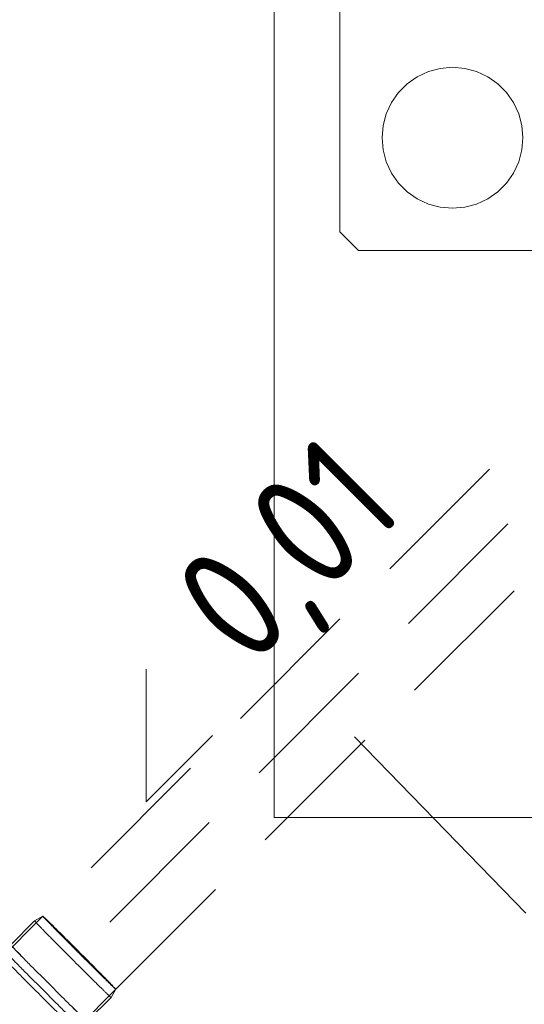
# Model space of a CAD drawing. Header units: millimetres. Extents: x -121 to 21848, y 1231 to 38988.
# Tile 66 of 70: x 19677 to 20214, y 34789 to 35837. Entities that reach past the tile are written whole.
import ezdxf

# ---------------------------------------------------------------- set-up
doc = ezdxf.new("R2010")
doc.units = ezdxf.units.MM
doc.linetypes.add('ADSK_Скрыто', pattern=[300, 150, -150])
doc.linetypes.add('ADSK_Штриховая_ш3 п1_5', pattern=[225, 150, -75])
for name, color, linetype, lineweight in [('A-DETL-____-HDLN', 90, 'ADSK_Скрыто', 9), ('A-DETL-____-MBND', 5, 'ADSK_Штриховая_ш3 п1_5', 20), ('I-FURN-____-OTLN', 30, 'Continuous', 20), ('P-PIPE-____-IDEN', 2, 'Continuous', 20)]:
    doc.layers.add(name, color=color, linetype=linetype, lineweight=lineweight)
doc.styles.add('GOST Common_2', font='GOST_Common.ttf', dxfattribs={"width": 0.9, "height": 125})

# ---------------------------------------------------------------- blocks, each defined once
blk = doc.blocks.new('Прямая форма - V line-609776-В_Этаж 01_Канализация')
at = {"layer": 'I-FURN-____-OTLN', "color": 9}
for p, q in [((-600, -3600), (-600, -600)), ((-530, -2476.6), (-530, -2976.6)), ((-530, -2476.6), (-530, -2976.6)), ((-435.7, -2806.1), (-447.5, -2811.7)), ((-423, -2802.8), (-435.7, -2806.1)), ((-410, -2801.6), (-423, -2802.8)), ((-397, -2802.8), (-410, -2801.6)), ((-384.3, -2806.1), (-397, -2802.8)), ((-372.5, -2811.7), (-384.3, -2806.1)), ((-458.2, -2819.2), (-467.5, -2828.4)), ((-447.5, -2811.7), (-458.2, -2819.2)), ((-361.8, -2819.2), (-372.5, -2811.7)), ((-352.5, -2828.4), (-361.8, -2819.2)), ((-467.5, -2828.4), (-475, -2839.1)), ((-345, -2839.1), (-352.5, -2828.4)), ((-475, -2839.1), (-480.5, -2851)), ((-339.5, -2851), (-345, -2839.1)), ((-480.5, -2851), (-483.9, -2863.6)), ((-336.1, -2863.6), (-339.5, -2851)), ((-483.9, -2863.6), (-485, -2876.6)), ((-335, -2876.6), (-336.1, -2863.6)), ((-485, -2876.6), (-483.9, -2889.6)), ((-336.1, -2889.6), (-335, -2876.6)), ((-483.9, -2889.6), (-480.5, -2902.3)), ((-339.5, -2902.3), (-336.1, -2889.6)), ((-480.5, -2902.3), (-475, -2914.1)), ((-345, -2914.1), (-339.5, -2902.3)), ((-475, -2914.1), (-467.5, -2924.8)), ((-352.5, -2924.8), (-345, -2914.1)), ((-467.5, -2924.8), (-458.2, -2934.1)), ((-458.2, -2934.1), (-447.5, -2941.6)), ((-372.5, -2941.6), (-361.8, -2934.1)), ((-361.8, -2934.1), (-352.5, -2924.8)), ((-447.5, -2941.6), (-435.7, -2947.1)), ((-384.3, -2947.1), (-372.5, -2941.6)), ((-435.7, -2947.1), (-423, -2950.5)), ((-423, -2950.5), (-410, -2951.6)), ((-410, -2951.6), (-397, -2950.5)), ((-397, -2950.5), (-384.3, -2947.1)), ((-530, -2976.6), (-510, -2996.6)), ((-530, -2976.6), (-510, -2996.6)), ((-510, -2996.6), (-90, -2996.6)), ((-90, -2996.6), (-510, -2996.6)), ((-10, -3600), (-600, -3600))]:
    blk.add_line(p, q, dxfattribs=at)
blk = doc.blocks.new('Прямая форма - FU - 052-609777-В_Этаж 01_Канализация')
blk.add_blockref('Прямая форма - V line-609776-В_Этаж 01_Канализация', (0, 0))
blk = doc.blocks.new('V line_ifc_RVT-1-В_Этаж 01_Канализация')
at = {"layer": 'I-FURN-____-OTLN', "color": 9, "lineweight": 20}
blk.add_blockref('Прямая форма - FU - 052-609777-В_Этаж 01_Канализация', (40303.2, 38587.6), dxfattribs=at)
blk = doc.blocks.new('ADSK_ППР_Отвод канализационный_Составной - Отвод раструбный-V9-В_Этаж 01_Канализация')
at = {"layer": 'A-DETL-____-HDLN', "color": 12}
for centre, major_axis, start_param, end_param in [((39495.6, 34843.5), (-38.9, 38.9), 3.58625, 6.279043), ((39495.6, 34843.5), (-38.9, 38.9), 0.01707, 0.323201), ((39495.6, 34843.5), (-38.9, 38.9), 6.017244, 6.279043), ((39495.6, 34843.5), (-38.9, 38.9), 0.382134, 0.444657), ((39495.6, 34843.5), (-38.9, 38.9), 0.39153, 0.42816), ((39495.6, 34843.5), (-38.9, 38.9), 5.755445, 5.871324), ((39495.6, 34843.5), (-38.9, 38.9), 0.519457, 0.521968), ((39495.6, 34843.5), (-38.9, 38.9), 0.781256, 0.784066), ((39495.6, 34843.5), (-38.9, 38.9), 5.341219, 5.415386), ((39495.6, 34843.5), (-38.9, 38.9), 1.043056, 1.046053), ((39463.3, 34811.2), (-43.8, 43.8), 6.279043, 6.283185), ((39495.6, 34843.5), (-38.9, 38.9), 1.304855, 1.308003), ((39495.6, 34843.5), (-38.9, 38.9), 4.900881, 4.945539), ((39495.6, 34843.5), (-38.9, 38.9), 1.566654, 1.569932), ((39407, 34779.9), (0, 55), 0.258735, 0.265941), ((39407, 34779.9), (0, 55), 0.395686, 0.436364), ((39495.6, 34843.5), (-38.9, 38.9), 4.470955, 4.515613), ((39495.6, 34843.5), (-38.9, 38.9), 1.828454, 1.831881), ((39407, 34779.9), (0, 55), 0.506696, 0.509608), ((39407, 34779.9), (0, 55), 0.523237, 0.527741), ((39495.6, 34843.5), (-38.9, 38.9), 2.090253, 2.093866), ((39495.6, 34843.5), (-38.9, 38.9), 4.001109, 4.075275), ((39407, 34779.9), (0, 55), 0.785636, 0.78954), ((39495.6, 34843.5), (-38.9, 38.9), 2.352053, 2.355964), ((39495.6, 34843.5), (-38.9, 38.9), 3.54517, 3.66105), ((39407, 34779.9), (0, 55), 1.047719, 1.051339), ((39495.6, 34843.5), (-38.9, 38.9), 2.811814, 3.119695), ((39495.6, 34843.5), (-38.9, 38.9), 3.141593, 3.438518), ((39407, 34779.9), (0, 55), 1.309706, 1.313139), ((39407, 34779.9), (0, 55), 1.571655, 1.574938), ((39407, 34779.9), (0, 55), 1.833595, 1.836738), ((39407, 34779.9), (0, 55), 2.095546, 2.098537), ((39407, 34779.9), (0, 55), 2.357535, 2.622136), ((39361.3, 34779.9), (0, 61.9), 3.141593, 3.145735)]:
    blk.add_ellipse(centre, major_axis=major_axis, ratio=0.01, start_param=start_param, end_param=end_param, dxfattribs=at)
at = {"layer": 'A-DETL-____-MBND', "color": 22}
for p, q in [((39456.7, 34882.4), (39410, 34835.7)), ((39456.7, 34882.4), (39448, 34877.4)), ((39448, 34877.4), (39422.6, 34851.9)), ((39419.5, 34855), (39413.1, 34848.5)), ((39361.3, 34841.8), (39352.2, 34841.8)), ((39416.1, 34845.5), (39411.9, 34841.2)), ((39352.2, 34837.5), (39346.2, 34837.5)), ((39397.3, 34837.5), (39361.3, 34837.5)), ((39407, 34834.9), (39397.3, 34837.5)), ((39408, 34834.9), (39407, 34834.9)), ((39487.8, 34757.9), (39534.5, 34804.6)), ((39529.5, 34795.9), (39534.5, 34804.6)), ((39504, 34770.5), (39529.5, 34795.9)), ((39500.6, 34761), (39507.1, 34767.4)), ((39493.4, 34759.8), (39497.6, 34764)), ((39397.3, 34722.3), (39407, 34724.9)), ((39407, 34724.9), (39408, 34724.9)), ((39346.2, 34722.3), (39352.2, 34722.3)), ((39352.2, 34718), (39361.3, 34718)), ((39361.3, 34722.3), (39397.3, 34722.3))]:
    blk.add_line(p, q, dxfattribs=at)
at = {"layer": 'A-DETL-____-MBND', "color": 22, "flags": 128}
for points in [[(39409.1, 34835.1), (39409, 34835), (39408.9, 34835), (39408.8, 34835), (39408.7, 34834.9), (39408.6, 34834.9), (39408.4, 34834.9), (39408.3, 34834.9), (39408.2, 34834.9), (39408.1, 34834.9), (39408, 34834.9)], [(39410, 34835.7), (39410, 34835.6), (39409.9, 34835.6), (39409.8, 34835.5), (39409.7, 34835.4), (39409.6, 34835.3), (39409.5, 34835.3), (39409.4, 34835.2), (39409.3, 34835.2), (39409.2, 34835.1), (39409.1, 34835.1)], [(39451.2, 34733.5), (39455.3, 34735.3), (39459.4, 34737.2), (39463.4, 34739.4), (39467.3, 34741.7), (39471.1, 34744.1), (39474.8, 34746.7), (39478.3, 34749.5), (39481.8, 34752.3), (39485.2, 34755.4), (39487.8, 34757.9)], [(39408, 34724.9), (39412.5, 34725), (39417, 34725.2), (39421.5, 34725.7), (39426, 34726.3), (39430.4, 34727.1), (39434.8, 34728.1), (39439.2, 34729.3), (39443.5, 34730.6), (39447.8, 34732.1), (39451.2, 34733.5)]]:
    blk.add_lwpolyline(points, dxfattribs=at)
at = {"layer": 'A-DETL-____-MBND', "color": 22}
for centre, major_axis, start_param, end_param in [((39495.6, 34843.5), (-38.9, 38.9), 0, 0.257657), ((39488.8, 34836.6), (-40.7, 40.7), 6.280506, 9.420636), ((39495.6, 34843.5), (-38.9, 38.9), 0.444657, 0.471288), ((39495.6, 34843.5), (-38.9, 38.9), 0.469092, 0.519457), ((39495.6, 34843.5), (-38.9, 38.9), 0.784971, 0.859516), ((39495.6, 34843.5), (-38.9, 38.9), 0.859278, 0.935237), ((39495.6, 34843.5), (-38.9, 38.9), 0.933683, 1.043056), ((39495.6, 34843.5), (-38.9, 38.9), 1.046958, 1.304855), ((39463.3, 34811.2), (-43.8, 43.8), 6.279043, 9.420636), ((39463.3, 34811.2), (-43.8, 43.8), 5.969093, 6.279043), ((39463.3, 34811.2), (-40.7, 40.7), 6.279043, 7.176641), ((39495.6, 34843.5), (-38.9, 38.9), 1.308907, 1.341596), ((39495.6, 34843.5), (-38.9, 38.9), 1.342255, 1.372504), ((39495.6, 34843.5), (-38.9, 38.9), 1.37402, 1.566654), ((39352.2, 34779.9), (0, 61.9), 0.004142, 3.145735), ((39361.3, 34779.9), (0, 61.9), 0.004142, 3.145735), ((39361.3, 34779.9), (0, 61.9), 5.964787, 6.283185), ((39452.6, 34800.5), (-40.7, 40.7), 6.279043, 9.420636), ((39456.9, 34804.8), (-43.8, 43.8), 6.279043, 9.420636), ((39495.6, 34843.5), (-38.9, 38.9), 1.570836, 1.759289), ((39346.2, 34779.9), (0, 57.6), 0.004142, 3.145735), ((39361.3, 34779.9), (0, 57.6), 0.004142, 0.90174), ((39397.3, 34779.9), (0, 57.6), 0.004142, 3.144272), ((39407, 34779.9), (0, 55), 0.265941, 0.394782), ((39407, 34779.9), (0, 55), 0.004142, 0.132982), ((39495.6, 34843.5), (-38.9, 38.9), 1.756857, 1.791054), ((39495.6, 34843.5), (-38.9, 38.9), 1.791677, 1.828454), ((39495.6, 34843.5), (-38.9, 38.9), 1.832785, 2.090253), ((39407, 34779.9), (0, 55), 0.527741, 0.784731), ((39407, 34779.9), (0, 55), 0.452941, 0.477149), ((39495.6, 34843.5), (-38.9, 38.9), 2.09477, 2.199626), ((39495.6, 34843.5), (-38.9, 38.9), 2.198949, 2.275851), ((39407, 34779.9), (0, 55), 0.865741, 0.942644), ((39407, 34779.9), (0, 55), 0.941967, 1.046814), ((39407, 34779.9), (0, 55), 0.78954, 0.8678), ((39495.6, 34843.5), (-38.9, 38.9), 2.273793, 2.352053), ((39495.6, 34843.5), (-38.9, 38.9), 2.59996, 2.613852), ((39495.6, 34843.5), (-38.9, 38.9), 2.664443, 2.688652), ((39407, 34779.9), (0, 55), 1.051339, 1.308801), ((39495.6, 34843.5), (-38.9, 38.9), 2.795158, 2.875651), ((39495.6, 34843.5), (-38.9, 38.9), 3.00861, 3.137451), ((39407, 34779.9), (0, 55), 1.313139, 1.337647), ((39407, 34779.9), (0, 55), 1.335622, 1.384735), ((39407, 34779.9), (0, 55), 1.382304, 1.570751), ((39407, 34779.9), (0, 55), 1.574938, 1.767573), ((39463.3, 34811.2), (-40.7, 40.7), 2.239853, 3.137451), ((39407, 34779.9), (0, 55), 1.769089, 1.81142), ((39463.3, 34811.2), (-43.8, 43.8), 3.141593, 3.459164), ((39407, 34779.9), (0, 55), 1.81223, 1.832691), ((39407, 34779.9), (0, 55), 1.836738, 2.094641), ((39407, 34779.9), (0, 55), 2.098537, 2.20791), ((39407, 34779.9), (0, 55), 2.206356, 2.282314), ((39361.3, 34779.9), (0, 57.6), 2.248137, 3.145735), ((39407, 34779.9), (0, 55), 2.282077, 2.35663), ((39407, 34779.9), (0, 55), 2.622136, 2.6725), ((39407, 34779.9), (0, 55), 2.670304, 2.696936), ((39407, 34779.9), (0, 55), 2.883935, 3.141593), ((39361.3, 34779.9), (0, 61.9), 3.145735, 3.45494)]:
    blk.add_ellipse(centre, major_axis=major_axis, ratio=0.01, start_param=start_param, end_param=end_param, dxfattribs=at)
blk = doc.blocks.new('ADSK_M_Трубы_Уклоны - Фактический_0_0Х0_Знак слева-556982-В_Этаж 01_Канализация')
at = {"layer": 'P-PIPE-____-IDEN'}
for q in [(2, 2), (2, 0)]:
    blk.add_line((0, 0), q, dxfattribs=at)

msp = doc.modelspace()

# ---------------------------------------------------------------- linework, layer by layer
at = {"layer": 'A-DETL-____-HDLN', "color": 12}
for start_param, end_param in [(0.391544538, 0.425978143), (0.519080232, 0.523598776), (0.781502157, 0.785398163), (1.043581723, 1.047197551), (1.30556736, 1.308996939), (1.56751673, 1.570796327), (1.829445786, 1.832595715), (2.091395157, 2.094395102), (2.353380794, 2.35619449)]:
    msp.add_ellipse((19740.3261, 34843.5006), major_axis=(-38.8909, 38.8908), ratio=0.0099995, start_param=start_param, end_param=end_param, dxfattribs=at)
at = {"layer": 'A-DETL-____-MBND', "color": 22}
for p, q in [((20336.2497, 35517.2071), (19701.4352, 34882.3915)), ((20356.1061, 35459.2816), (19740.3261, 34843.5006)), ((19779.217, 34804.6098), (20438.3994, 35463.7933))]:
    msp.add_line(p, q, dxfattribs=at)
for start_param, end_param in [(0, 0.12884058), (0.261799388, 0.390639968), (0.523598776, 0.780597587), (0.785398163, 0.860437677), (0.934100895, 1.042677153), (1.047197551, 1.30466279), (1.308996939, 1.341669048), (1.371970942, 1.566612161), (1.570796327, 1.757492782), (1.791746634, 1.828541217), (1.832595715, 2.090490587), (2.094395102, 2.200108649), (2.27467613, 2.352476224), (2.35619449, 2.665410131), (2.704386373, 2.795651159), (2.879793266, 3.008633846)]:
    msp.add_ellipse((19740.3261, 34843.5006), major_axis=(-38.8909, 38.8908), ratio=0.0099995, start_param=start_param, end_param=end_param, dxfattribs=at)
at = {"layer": 'P-PIPE-____-IDEN'}
msp.add_line((20033.3804, 35073.2366), (20215.8786, 34885.669), dxfattribs=at)

# ---------------------------------------------------------------- block references
at = {"lineweight": 9}
msp.add_blockref('V line_ifc_RVT-1-В_Этаж 01_Канализация', (-19755.2921, 0), dxfattribs=at)
at = {"layer": 'A-DETL-____-HDLN', "color": 12}
msp.add_blockref('ADSK_ППР_Отвод канализационный_Составной - Отвод раструбный-V9-В_Этаж 01_Канализация', (-19755.2921, 0), dxfattribs=at)
at = {"layer": 'P-PIPE-____-IDEN', "xscale": 49.99999999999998, "yscale": 49.99999999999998, "zscale": 49.99999999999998, "rotation": 45.00004683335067}
msp.add_blockref('ADSK_M_Трубы_Уклоны - Фактический_0_0Х0_Знак слева-556982-В_Этаж 01_Канализация', (19811.6034, 35004.0474), dxfattribs=at)

# ---------------------------------------------------------------- texts
at = {"layer": 'P-PIPE-____-IDEN', "lineweight": 9, "insert": (19832.8024, 35232.168), "char_height": 125, "width": 310.253062, "attachment_point": 1, "rotation": 45.0000468, "style": 'GOST Common_2'}
msp.add_mtext('0,01', dxfattribs=at)

doc.saveas('drawing.dxf')
